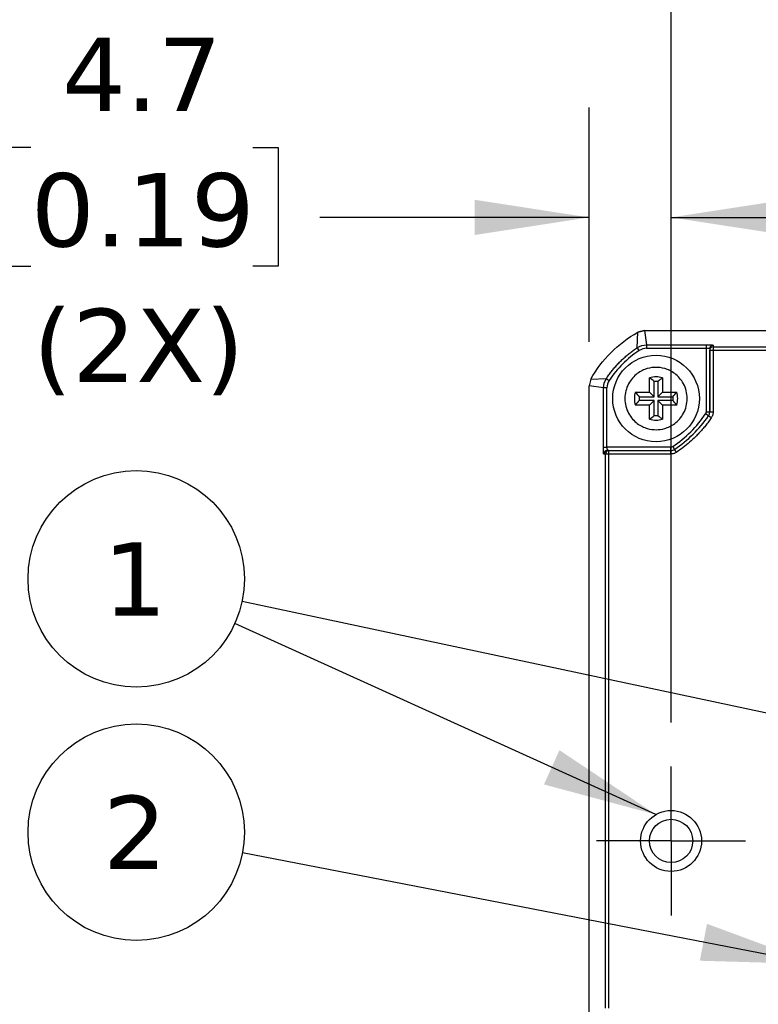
# Model space of a CAD drawing. Header units: millimetres. Extents: x 13 to 546, y 13 to 419.
# Tile 29 of 48: x 378 to 421, y 245 to 302. Entities that reach past the tile are written whole.
import ezdxf

# ---------------------------------------------------------------- set-up
doc = ezdxf.new("R2010")
doc.units = ezdxf.units.MM
doc.header["$LTSCALE"] = 2
doc.linetypes.add('SLD-Center', pattern=[19.05, 15.24, -1.27, 1.27, -1.27])
doc.linetypes.add('SLD-Solid', pattern=[0])
doc.layers.add('CENTER', color=40, linetype='SLD-Center')
doc.layers.add('DIMENSIONS', color=140, linetype='SLD-Solid', lineweight=25)
doc.layers.add('TEXT', color=140, linetype='SLD-Solid', lineweight=25)
doc.styles.add('SLDTEXTSTYLE0', font='VERDANA.TTF')
doc.styles.get("Standard").update_dxf_attribs({"font": 'VERDANA.TTF'})
doc.dimstyles.new('SLDDIMSTYLE1', dxfattribs={"dimtxt": 0.18, "dimasz": 6.604, "dimexe": 0, "dimexo": 0.0625, "dimgap": 0, "dimtad": 0, "dimtih": 1, "dimtoh": 1, "dimdec": 0, "dimrnd": 1e-09, "dimzin": 0, "dimdsep": 46, "dimtxsty": 'Standard', "dimsah": 1, "dimcen": 0.09, "dimadec": 0, "dimazin": 0, "dimtfac": 6.604, "dimtdec": 0, "dimtofl": 0, "dimtmove": 0, "dimatfit": 3, "dimfxl": 0, "dimfrac": 2, "dimtolj": 1, "dimtzin": 0, "dimarcsym": 0})
doc.dimstyles.new('SLDDIMSTYLE3', dxfattribs={"dimtxt": 4.316016, "dimasz": 6.604, "dimexe": 0, "dimexo": 0.0625, "dimgap": 1.079004, "dimtad": 0, "dimtih": 1, "dimtoh": 1, "dimrnd": 1e-09, "dimzin": 12, "dimdsep": 46, "dimtxsty": 'SLDTEXTSTYLE0', "dimsah": 1, "dimcen": 0.09, "dimadec": 0, "dimazin": 3, "dimtfac": 1, "dimtmove": 0, "dimatfit": 0, "dimfxl": 0, "dimfrac": 2, "dimtolj": 1, "dimtzin": 12, "dimarcsym": 0})

# ---------------------------------------------------------------- blocks, each defined once
blk = doc.blocks.new('_D_11')
at = {"layer": 'DIMENSIONS'}
for p, q in [((415.841, 261.643), (415.841, 310.756)), ((453.472, 261.643), (453.472, 310.756)), ((415.841, 304.406), (403.141, 304.406)), ((428.289, 304.406), (426.839, 304.406)), ((426.839, 304.406), (426.839, 297.546)), ((441.114, 304.406), (442.563, 304.406)), ((442.563, 304.406), (442.563, 297.546)), ((453.472, 304.406), (466.172, 304.406)), ((426.839, 297.546), (428.289, 297.546)), ((442.563, 297.546), (441.114, 297.546))]:
    blk.add_line(p, q, dxfattribs=at)
for points in [[(415.841, 304.406), (409.237, 305.422), (409.237, 303.39)], [(453.472, 304.406), (460.076, 303.39), (460.076, 305.422)]]:
    blk.add_solid(points, dxfattribs=at)
at = {"layer": 'DIMENSIONS', "char_height": 4.2333, "attachment_point": 1, "style": 'SLDTEXTSTYLE0'}
for s, insert in [('37.6', (428.289, 310.749)), ('1.48', (428.289, 302.923))]:
    blk.add_mtext(s, dxfattribs=dict(at, insert=insert))
blk = doc.blocks.new('_D_12')
at = {"layer": 'DIMENSIONS'}
for p, q in [((411.104, 283.61), (411.104, 297.151)), ((415.841, 261.643), (415.841, 297.151)), ((378.878, 294.839), (377.428, 294.839)), ((377.428, 294.839), (377.428, 287.979)), ((391.703, 294.839), (393.153, 294.839)), ((393.153, 294.839), (393.153, 287.979)), ((411.104, 290.801), (395.568, 290.801)), ((415.841, 290.801), (428.541, 290.801)), ((377.428, 287.979), (378.878, 287.979)), ((393.153, 287.979), (391.703, 287.979))]:
    blk.add_line(p, q, dxfattribs=at)
for points in [[(411.104, 290.801), (404.5, 291.817), (404.5, 289.785)], [(415.841, 290.801), (422.445, 289.785), (422.445, 291.817)]]:
    blk.add_solid(points, dxfattribs=at)
at = {"layer": 'DIMENSIONS', "char_height": 4.2333, "attachment_point": 1, "style": 'SLDTEXTSTYLE0'}
for s, insert in [('4.7', (380.673, 301.182)), ('0.19', (378.878, 293.356)), ('(2X)', (378.999, 285.53))]:
    blk.add_mtext(s, dxfattribs=dict(at, insert=insert))
blk = doc.blocks.new('SW_NOTE_0_23')
at = {"layer": 'TEXT', "color": 0}
blk.add_circle((-5.689, 2.58), 6.247, dxfattribs=at)
at = {"layer": 'TEXT', "color": 0, "insert": (-5.765, 4.685), "char_height": 4.233, "attachment_point": 2, "style": 'SLDTEXTSTYLE0'}
blk.add_mtext('1', dxfattribs=at)
blk = doc.blocks.new('SW_NOTE_0_24')
at = {"layer": 'TEXT', "color": 0}
blk.add_circle((-6.11, 1.3), 6.247, dxfattribs=at)
at = {"layer": 'TEXT', "color": 0, "insert": (-6.186, 3.405), "char_height": 4.233, "attachment_point": 2, "style": 'SLDTEXTSTYLE0'}
blk.add_mtext('1', dxfattribs=at)
blk = doc.blocks.new('SW_NOTE_0_25')
at = {"layer": 'TEXT', "color": 0}
blk.add_circle((-6.133, 1.19), 6.247, dxfattribs=at)
at = {"layer": 'TEXT', "color": 0, "insert": (-6.208, 3.295), "char_height": 4.233, "attachment_point": 2, "style": 'SLDTEXTSTYLE0'}
blk.add_mtext('2', dxfattribs=at)
blk = doc.blocks.new('SW_CENTERMARKSYMBOL_3')
at = {"layer": 'CENTER', "color": 0}
for p, q in [((0, 2.54), (0, 4.298)), ((0, 0), (0, 2.54)), ((-2.54, 0), (-4.298, 0)), ((0, 0), (-2.54, 0)), ((0, 0), (0, -2.54)), ((0, 0), (2.54, 0)), ((2.54, 0), (4.298, 0)), ((0, -2.54), (0, -4.298))]:
    blk.add_line(p, q, dxfattribs=at)

msp = doc.modelspace()

# ---------------------------------------------------------------- linework, layer by layer
for p, q in [((414.305115, 284.270721), (413.912974, 284.167949)), ((413.912974, 284.167949), (414.305115, 284.270721)), ((414.305115, 284.270721), (414.429434, 283.44286)), ((414.305115, 284.270721), (455.007764, 284.270721)), ((413.888956, 283.279042), (413.912974, 284.167949)), ((414.429434, 283.44286), (417.869917, 283.442861)), ((414.43182, 283.242975), (417.869917, 283.242975)), ((417.869917, 283.442861), (417.869917, 283.242977)), ((417.869917, 283.242975), (417.869917, 279.568874)), ((418.069917, 283.229334), (418.069917, 283.132688)), ((418.069917, 283.229334), (418.069917, 279.568874)), ((418.069917, 279.568874), (418.069917, 283.132688)), ((418.069917, 283.132688), (418.269917, 283.132688)), ((418.269917, 283.429218), (418.269917, 283.332572)), ((418.269917, 283.332572), (418.269917, 283.132688)), ((418.269917, 283.332572), (422.309642, 283.332572)), ((418.269917, 283.132688), (418.269917, 279.568799)), ((418.269917, 283.132688), (422.309642, 283.132688)), ((411.206832, 281.461807), (411.10406, 281.069668)), ((411.206832, 281.461807), (412.105217, 281.499749)), ((414.59818, 280.719968), (414.59818, 281.537392)), ((415.34818, 281.537392), (415.34818, 280.719968)), ((411.10406, 229.96463), (411.10406, 281.069668)), ((411.939886, 280.957045), (411.10406, 281.069668)), ((411.939885, 277.542972), (411.939886, 280.957045)), ((412.139767, 277.542972), (412.139767, 280.95467)), ((414.866129, 280.452019), (414.866129, 281.321167)), ((415.080231, 281.321167), (415.080231, 280.452019)), ((413.780756, 280.719968), (414.59818, 280.719968)), ((413.996981, 280.452019), (414.866129, 280.452019)), ((414.866129, 280.237917), (413.996981, 280.237917)), ((414.59818, 280.719968), (414.866129, 280.452019)), ((414.59818, 279.969968), (414.866129, 280.237917)), ((414.866129, 279.368769), (414.866129, 280.237917)), ((415.34818, 280.719968), (415.080231, 280.452019)), ((415.080231, 280.452019), (415.949379, 280.452019)), ((415.34818, 279.969968), (415.080231, 280.237917)), ((415.949379, 280.237917), (415.080231, 280.237917)), ((415.080231, 280.237917), (415.080231, 279.368769)), ((415.34818, 280.719968), (416.165604, 280.719968)), ((414.59818, 279.969968), (413.780756, 279.969968)), ((414.59818, 279.152544), (414.59818, 279.969968)), ((415.34818, 279.969968), (415.34818, 279.152544)), ((416.165604, 279.969968), (415.34818, 279.969968)), ((417.999636, 279.342486), (417.834755, 279.455687)), ((417.869917, 279.568874), (418.069917, 279.568874)), ((418.164474, 279.229224), (417.999636, 279.342486)), ((415.823479, 277.542972), (412.139767, 277.542972)), ((415.934837, 277.576841), (416.046256, 277.410751)), ((416.157675, 277.244662), (416.046256, 277.410751)), ((412.051235, 277.142972), (411.953659, 277.142972)), ((412.051235, 245.1466), (412.051235, 277.142972)), ((412.251116, 277.342972), (412.153541, 277.342972)), ((412.251116, 277.142972), (412.251116, 277.342972)), ((412.251116, 277.342972), (415.823553, 277.342972)), ((412.251116, 245.1466), (412.251116, 277.142972)), ((415.823628, 277.142972), (412.251116, 277.142972))]:
    msp.add_line(p, q)
at = {"flags": 128}
for points in [[(411.939885, 277.542972), (411.944874, 277.542972), (411.957029, 277.542972), (411.975903, 277.542972), (412.000801, 277.542972), (412.030809, 277.542972), (412.064824, 277.542972), (412.101594, 277.542972), (412.139767, 277.542972)], [(412.251116, 277.142972), (412.212943, 277.142972), (412.176173, 277.142972), (412.142158, 277.142972), (412.11215, 277.142972), (412.087251, 277.142972), (412.068378, 277.142972), (412.056223, 277.142972), (412.051235, 277.142972)]]:
    msp.add_lwpolyline(points, dxfattribs=at)
for centre, radius in [((414.97318, 280.344968), 2.5), ((415.841235, 254.805179), 1.758), ((415.841235, 254.805179), 1.25)]:
    msp.add_circle(centre, radius)
for centre, radius, start, end in [((418.269859, 283.229276), 0.199942, 89.9833526, 179.9833429), ((418.269859, 283.13263), 0.199942, 89.9833947, 179.9833457), ((414.97318, 280.344968), 1.25, 72.5423969, 107.4576031), ((414.97318, 280.344968), 0.982051, 83.7419002, 96.2580998), ((414.97318, 280.344968), 1.25, 162.5423969, 197.4576031), ((414.97318, 280.344968), 0.982051, 173.7419002, 186.2580998), ((414.97318, 280.344968), 0.982051, 353.7419002, 6.2580998), ((414.97318, 280.344968), 1.25, 342.5423969, 17.4576031), ((414.97318, 280.344968), 1.25, 252.5423969, 287.4576031), ((414.97318, 280.344968), 0.982051, 263.7419002, 276.2580998), ((411.971943, 283.484216), 7.313481, 303.8552249, 325.5063841), ((417.669673, 279.569026), 0.400244, 325.5280486, 359.9783355), ((415.823405, 277.743216), 0.400244, 270.021239, 303.8339859), ((412.1536, 277.143031), 0.199941, 90.016979, 180.0169689), ((412.251176, 277.143031), 0.199941, 90.016979, 180.0169626)]:
    msp.add_arc(centre, radius, start, end)
for points, knots in [([(411.206832, 281.461807), (411.519676, 282.01766), (411.914695, 282.541049), (412.833732, 283.460086), (413.357121, 283.855105), (413.912974, 284.167949)], [0, 0, 0, 0, 0.5, 0.5, 1, 1, 1, 1]), ([(412.105217, 281.499749), (412.152337, 281.569427), (412.246747, 281.709033), (412.39921, 281.911246), (412.559609, 282.10804), (412.728373, 282.29835), (412.904889, 282.481803), (413.088782, 282.657863), (413.279515, 282.826154), (413.476712, 282.986066), (413.679311, 283.138029), (413.819158, 283.232094), (413.888956, 283.279042)], [0, 0, 0, 0, 0.09946044, 0.199278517, 0.299366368, 0.3996349, 0.499994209, 0.600353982, 0.700623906, 0.800714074, 0.900535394, 1, 1, 1, 1]), ([(413.997347, 283.111063), (413.972087, 283.150011), (413.942647, 283.195341), (413.900512, 283.260494), (413.889513, 283.27773), (413.888956, 283.279042)], [0, 0, 0, 0, 0.5, 0.5, 1, 1, 1, 1]), ([(414.429434, 283.44286), (414.429832, 283.441111), (414.43023, 283.418795), (414.431025, 283.34513), (414.431423, 283.294197), (414.43182, 283.242975)], [0, 0, 0, 0, 0.5, 0.5, 1, 1, 1, 1]), ([(417.869917, 283.442861), (417.890661, 283.442831), (417.931736, 283.442772), (417.991775, 283.44227), (418.049067, 283.441464), (418.103251, 283.440319), (418.156599, 283.438854), (418.205322, 283.436817), (418.241953, 283.434434), (418.266591, 283.43183), (418.26878, 283.430111), (418.269917, 283.429218)], [0, 0, 0, 0, 0.09903969, 0.196108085, 0.293675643, 0.394176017, 0.499840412, 0.61980842, 0.759774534, 0.875211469, 1, 1, 1, 1]), ([(418.069917, 283.229334), (418.069917, 283.232916), (418.048362, 283.236456), (417.974315, 283.241506), (417.922424, 283.242977), (417.869917, 283.242977)], [0, 0, 0, 0, 0.5, 0.5, 1, 1, 1, 1]), ([(414.97318, 278.544968), (414.82318, 278.544968), (414.6535, 278.563208), (414.28486, 278.670728), (414.08518, 278.760968), (413.70118, 279.048968), (413.517817, 279.248774), (413.252073, 279.747044), (413.17318, 280.044968), (413.17318, 280.644968), (413.252073, 280.942892), (413.517817, 281.441162), (413.70118, 281.640968), (414.08518, 281.928968), (414.28486, 282.019208), (414.6535, 282.126728), (414.82318, 282.144968), (415.12318, 282.144968), (415.29286, 282.126728), (415.6615, 282.019208), (415.86118, 281.928968), (416.24518, 281.640968), (416.428543, 281.441162), (416.694287, 280.942892), (416.77318, 280.644968), (416.77318, 280.044968), (416.694287, 279.747044), (416.428543, 279.248774), (416.24518, 279.048968), (415.86118, 278.760968), (415.6615, 278.670728), (415.29286, 278.563208), (415.12318, 278.544968), (414.97318, 278.544968)], [0, 0, 0, 0, 0.0625, 0.0625, 0.125, 0.125, 0.1875, 0.1875, 0.25, 0.25, 0.3125, 0.3125, 0.375, 0.375, 0.4375, 0.4375, 0.5, 0.5, 0.5625, 0.5625, 0.625, 0.625, 0.6875, 0.6875, 0.75, 0.75, 0.8125, 0.8125, 0.875, 0.875, 0.9375, 0.9375, 1, 1, 1, 1]), ([(412.105217, 281.499749), (412.106521, 281.499183), (412.123724, 281.488135), (412.188763, 281.445825), (412.234016, 281.416264), (412.272897, 281.3909)], [0, 0, 0, 0, 0.5, 0.5, 1, 1, 1, 1]), ([(412.139767, 280.95467), (412.088557, 280.955065), (412.037636, 280.955461), (411.963976, 280.956253), (411.941653, 280.956649), (411.939886, 280.957045)], [0, 0, 0, 0, 0.5, 0.5, 1, 1, 1, 1]), ([(418.164473, 279.229224), (418.10997, 279.151715), (418.001073, 278.996852), (417.826848, 278.772701), (417.644978, 278.55498), (417.454646, 278.344257), (417.212443, 278.095433), (416.911563, 277.816475), (416.545962, 277.515421), (416.287201, 277.334982), (416.157675, 277.244662)], [0, 0, 0, 0, 0.1001175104, 0.2000357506, 0.2998977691, 0.3998468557, 0.5000259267, 0.666751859, 0.8331885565, 1, 1, 1, 1]), ([(418.069917, 279.568874), (418.069917, 279.568874), (418.090989, 279.568866), (418.166002, 279.568838), (418.216875, 279.568819), (418.269917, 279.568799)], [0, 0, 0, 0, 0.5, 0.5, 1, 1, 1, 1]), ([(418.269917, 279.568799), (418.269119, 279.544361), (418.26754, 279.496023), (418.254423, 279.424933), (418.233192, 279.356562), (418.203735, 279.290545), (418.177657, 279.249815), (418.164473, 279.229224)], [0, 0, 0, 0, 0.202979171, 0.401496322, 0.598503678, 0.797020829, 1, 1, 1, 1]), ([(411.953659, 277.142972), (411.952945, 277.143845), (411.95153, 277.145575), (411.949463, 277.160291), (411.94749, 277.183918), (411.945624, 277.217479), (411.943788, 277.260443), (411.94211, 277.32017), (411.940848, 277.390034), (411.94, 277.466392), (411.939925, 277.516792), (411.939885, 277.542972)], [0, 0, 0, 0, 0.099097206, 0.196216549, 0.293824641, 0.394352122, 0.50002838, 0.619983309, 0.75990323, 0.875287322, 1, 1, 1, 1]), ([(412.139767, 277.542972), (412.139767, 277.490465), (412.141251, 277.438574), (412.146351, 277.364526), (412.149924, 277.342972), (412.153541, 277.342972)], [0, 0, 0, 0, 0.5, 0.5, 1, 1, 1, 1]), ([(415.823553, 277.342972), (415.823553, 277.342972), (415.823546, 277.364044), (415.823518, 277.439057), (415.823499, 277.48993), (415.823479, 277.542972)], [0, 0, 0, 0, 0.5, 0.5, 1, 1, 1, 1]), ([(415.823628, 277.142972), (415.823615, 277.195332), (415.823603, 277.247369), (415.823578, 277.321417), (415.823566, 277.342972), (415.823553, 277.342972)], [0, 0, 0, 0, 0.5, 0.5, 1, 1, 1, 1]), ([(416.157675, 277.244662), (416.137341, 277.231945), (416.097103, 277.206781), (416.032084, 277.178387), (415.964844, 277.157918), (415.895033, 277.145268), (415.847599, 277.143743), (415.823628, 277.142972)], [0, 0, 0, 0, 0.202866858, 0.401439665, 0.598560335, 0.797133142, 1, 1, 1, 1])]:
    msp.add_open_spline(points, degree=3, knots=knots)
for points in [[(413.997346, 283.111064), (413.312105, 282.661461), (412.723536, 282.074008), (412.272897, 281.3909)], [(413.888956, 283.279042), (414.047091, 283.379581), (414.24171, 283.438631), (414.429434, 283.44286)], [(414.43182, 283.242975), (414.279001, 283.238632), (414.126922, 283.192561), (413.997347, 283.111063)], [(411.939886, 280.957045), (411.944114, 281.145628), (412.003759, 281.341203), (412.105217, 281.499749)], [(412.272897, 281.3909), (412.190739, 281.261134), (412.144121, 281.108369), (412.139767, 280.95467)], [(414.866129, 281.321167), (414.777224, 281.400855), (414.687836, 281.471602), (414.59818, 281.537392)], [(415.34818, 281.537392), (415.258524, 281.471602), (415.169136, 281.400855), (415.080231, 281.321167)], [(413.780756, 280.719968), (413.846546, 280.630312), (413.917293, 280.540924), (413.996981, 280.452019)], [(413.996981, 280.237917), (413.917293, 280.149012), (413.846546, 280.059624), (413.780756, 279.969968)], [(415.949379, 280.452019), (416.029067, 280.540924), (416.099814, 280.630312), (416.165604, 280.719968)], [(416.165604, 279.969968), (416.099814, 280.059624), (416.029067, 280.149012), (415.949379, 280.237917)], [(414.59818, 279.152544), (414.687836, 279.218334), (414.777224, 279.289081), (414.866129, 279.368769)], [(415.080231, 279.368769), (415.169136, 279.289081), (415.258524, 279.218334), (415.34818, 279.152544)], [(415.934837, 277.576841), (416.681137, 278.077487), (417.325817, 278.715017), (417.834755, 279.455687)], [(417.834755, 279.455687), (417.857628, 279.489003), (417.869886, 279.528462), (417.869917, 279.568874)], [(415.823479, 277.542972), (415.863132, 277.542987), (415.901891, 277.554775), (415.934837, 277.576841)]]:
    msp.add_open_spline(points, degree=3)

# ---------------------------------------------------------------- block references
at = {"layer": 'CENTER'}
msp.add_blockref('SW_CENTERMARKSYMBOL_3', (415.841235, 254.805179), dxfattribs=at)
at = {"layer": 'TEXT'}
for name, p in [('SW_NOTE_0_23', (390.652227, 267.356212)), ('SW_NOTE_0_24', (391.073192, 268.636125)), ('SW_NOTE_0_25', (391.095662, 254.120457))]:
    msp.add_blockref(name, p, dxfattribs=at)

# ---------------------------------------------------------------- dimensions: what is measured, and where the dimension line sits
at = {"layer": 'DIMENSIONS'}
dim = msp.add_linear_dim(base=(453.471675, 304.405833), p1=(415.841235, 259.103179), p2=(453.471675, 259.103179), dimstyle='SLDDIMSTYLE3', dxfattribs=at)
dim.commit()
dim.dimension.update_dxf_attribs({"geometry": '_D_11', "text_midpoint": (434.701394, 304.405833), "dimtype": 160})
dim = msp.add_linear_dim(base=(411.10406, 290.8012), p1=(415.841235, 259.103179), p2=(411.10406, 281.069668), text='<>\\P(2X)', dimstyle='SLDDIMSTYLE3', dxfattribs=at)
dim.commit()
dim.dimension.update_dxf_attribs({"geometry": '_D_12', "text_midpoint": (385.290522, 290.8012), "dimtype": 160})

# ---------------------------------------------------------------- leaders
at = {"layer": 'TEXT'}
for points in [[(451.946851, 255.680093), (391.073192, 268.636125)], [(414.964778, 256.329117), (390.652227, 267.356212)], [(424.190491, 247.698641), (391.095662, 254.120457)]]:
    msp.add_leader(points, dimstyle='SLDDIMSTYLE1', dxfattribs=at)

doc.saveas('drawing.dxf')
